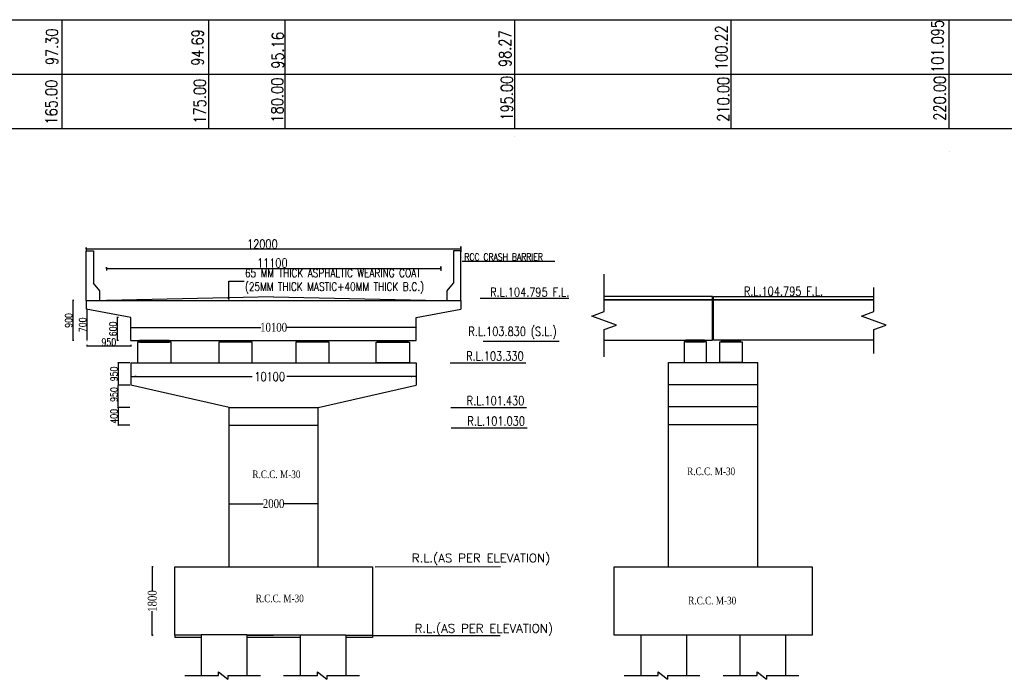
# Model space of a CAD drawing. Header units: metres. Extents: x -1840 to 884, y 14 to 537.
# Tile 8 of 10: x 562 to 714, y 327 to 429. Entities that reach past the tile are written whole.
import ezdxf
from ezdxf.enums import TextEntityAlignment as Align

# ---------------------------------------------------------------- set-up
doc = ezdxf.new("R2010")
doc.units = ezdxf.units.M
doc.header["$LTSCALE"] = 0.1
doc.header["$PDMODE"] = 34
doc.header["$PDSIZE"] = 0.25
doc.linetypes.add('HIDDEN', pattern=[9.525, 6.35, -3.175])
doc.layers.add('PIER', color=7, linetype='HIDDEN')
doc.styles.add('ROMANS', font='romans.shx', dxfattribs={"width": 0.8})
doc.styles.get("Standard").update_dxf_attribs({"font": 'times.ttf', "width": 0.8, "height": 0.6})
doc.styles.add('tEXT', font='romans.shx')
doc.dimstyles.new('1-100', dxfattribs={"dimscale": 0.8, "dimtxt": 0.2, "dimasz": 0.15, "dimexe": 0.05, "dimexo": 0.2, "dimgap": 0.1, "dimtad": 1, "dimdec": 0, "dimlfac": 1000, "dimzin": 1, "dimdsep": 46, "dimtxsty": 'ROMANS', "dimblk": 'OBLIQUE', "dimcen": 0.2, "dimadec": 0, "dimazin": 0, "dimtfac": 1, "dimtdec": 0, "dimtmove": 0, "dimatfit": 3, "dimldrblk": 'OPEN30', "dimfxl": 1, "dimarcsym": 0})
doc.dimstyles.new('Copy of A 1-100 MM', dxfattribs={"dimscale": 0.5, "dimtxt": 0.535, "dimasz": 0.2, "dimexe": 0.0125, "dimexo": 0.0625, "dimgap": 0.1, "dimtad": 0, "dimdec": 0, "dimlfac": 1000, "dimdsep": 46, "dimtxsty": 'Standard', "dimblk": 'OBLIQUE', "dimcen": 0.2, "dimadec": 0, "dimazin": 0, "dimtfac": 1, "dimtdec": 0, "dimtmove": 0, "dimatfit": 3, "dimldrblk": 'OPEN90', "dimfxl": 0.25, "dimfxlon": 1, "dimarcsym": 0})

# ---------------------------------------------------------------- blocks, each defined once
blk = doc.blocks.new('_Oblique')
at = {"color": 0, "linetype": 'ByBlock', "lineweight": -2}
blk.add_line((-0.5, -0.5), (0.5, 0.5), dxfattribs=at)
blk = doc.blocks.new('*D29')
at = {"color": 0, "lineweight": -2, "transparency": 16777216}
for p, q in [((579.32, 375.73), (577.48, 375.73)), ((577.52, 375.73), (577.52, 372.29)), ((579.32, 372.29), (577.48, 372.29))]:
    blk.add_line(p, q, dxfattribs=at)
at = {"layer": 'Defpoints', "color": 0, "transparency": 16777216}
for p in [(579.48, 375.73), (577.52, 372.29), (579.48, 372.29)]:
    blk.add_point(p, dxfattribs=at)
at = {"color": 0, "lineweight": -2, "transparency": 16777216, "xscale": 0.12, "yscale": 0.12, "zscale": 0.12}
for p, rotation in [((577.52, 375.73), 90), ((577.52, 372.29), 270)]:
    blk.add_blockref('_Oblique', p, dxfattribs=dict(at, rotation=rotation))
at = {"color": 0, "transparency": 16777216, "insert": (576.89, 374.01), "char_height": 0.48, "attachment_point": 5, "rotation": 90, "style": 'ROMANS'}
blk.add_mtext('{\\H2.29x;950}', dxfattribs=at)
blk = doc.blocks.new('_Open30')
at = {"color": 0, "linetype": 'ByBlock', "lineweight": -2}
for p, q in [((-1, 0.27), (0, 0)), ((0, 0), (-1, -0.27)), ((0, 0), (-1, 0))]:
    blk.add_line(p, q, dxfattribs=at)
blk = doc.blocks.new('*D28')
at = {"color": 0, "lineweight": -2, "transparency": 16777216}
for p, q in [((579.32, 368.86), (577.48, 368.86)), ((577.52, 368.86), (577.52, 366.11)), ((579.32, 366.11), (577.48, 366.11))]:
    blk.add_line(p, q, dxfattribs=at)
at = {"layer": 'Defpoints', "color": 0, "transparency": 16777216}
for p in [(579.48, 368.86), (577.52, 366.11), (579.48, 366.11)]:
    blk.add_point(p, dxfattribs=at)
at = {"color": 0, "lineweight": -2, "transparency": 16777216, "xscale": 0.12, "yscale": 0.12, "zscale": 0.12}
for p, rotation in [((577.52, 368.86), 90), ((577.52, 366.11), 270)]:
    blk.add_blockref('_Oblique', p, dxfattribs=dict(at, rotation=rotation))
at = {"color": 0, "transparency": 16777216, "insert": (576.89, 367.48), "char_height": 0.48, "attachment_point": 5, "rotation": 90, "style": 'ROMANS'}
blk.add_mtext('{\\H2.29x;400}', dxfattribs=at)
blk = doc.blocks.new('*D66')
at = {"color": 0, "lineweight": -2, "transparency": 16777216}
for p, q in [((577.72, 372.29), (577.48, 372.29)), ((577.52, 368.98), (577.52, 372.17)), ((577.72, 368.86), (577.48, 368.86))]:
    blk.add_line(p, q, dxfattribs=at)
at = {"color": 0, "transparency": 16777216}
for points in [[(577.5, 372.17), (577.54, 372.17), (577.52, 372.29)], [(577.5, 368.98), (577.54, 368.98), (577.52, 368.86)]]:
    blk.add_solid(points, dxfattribs=at)
at = {"layer": 'Defpoints', "color": 0, "transparency": 16777216}
for p in [(577.52, 372.29), (579.48, 372.29), (594.6, 368.86)]:
    blk.add_point(p, dxfattribs=at)
at = {"color": 0, "transparency": 16777216, "insert": (576.89, 370.83), "char_height": 0.48, "attachment_point": 5, "rotation": 90, "style": 'ROMANS'}
blk.add_mtext('{\\H2.29x;950}', dxfattribs=at)
blk = doc.blocks.new('*D77')
at = {"color": 0, "linetype": 'Continuous', "lineweight": -2, "transparency": 16777216}
for p, q in [((572.69, 383.97), (572.73, 383.97)), ((572.69, 383.85), (572.69, 379.28)), ((572.69, 379.16), (572.73, 379.16))]:
    blk.add_line(p, q, dxfattribs=at)
at = {"color": 0, "linetype": 'Continuous', "transparency": 16777216}
for points in [[(572.67, 383.85), (572.71, 383.85), (572.69, 383.97)], [(572.67, 379.28), (572.71, 379.28), (572.69, 379.16)]]:
    blk.add_solid(points, dxfattribs=at)
at = {"layer": 'Defpoints', "color": 0, "linetype": 'Continuous', "transparency": 16777216}
for p in [(572.61, 383.97), (572.61, 379.16), (572.69, 379.16)]:
    blk.add_point(p, dxfattribs=at)
at = {"color": 0, "linetype": 'Continuous', "transparency": 16777216, "insert": (572.06, 381.57), "char_height": 0.44, "attachment_point": 5, "rotation": 90, "style": 'ROMANS'}
blk.add_mtext('{\\H2.4982x;700}', dxfattribs=at)
blk = doc.blocks.new('*D78')
at = {"color": 0, "linetype": 'Continuous', "lineweight": -2, "transparency": 16777216}
for p, q in [((570.72, 385.34), (570.48, 385.34)), ((570.52, 385.22), (570.52, 379.28)), ((570.72, 379.16), (570.48, 379.16))]:
    blk.add_line(p, q, dxfattribs=at)
at = {"color": 0, "linetype": 'Continuous', "transparency": 16777216}
for points in [[(570.5, 385.22), (570.54, 385.22), (570.52, 385.34)], [(570.5, 379.28), (570.54, 379.28), (570.52, 379.16)]]:
    blk.add_solid(points, dxfattribs=at)
at = {"layer": 'Defpoints', "color": 0, "linetype": 'Continuous', "transparency": 16777216}
for p in [(575.39, 385.34), (570.52, 379.16), (575.47, 379.16)]:
    blk.add_point(p, dxfattribs=at)
at = {"color": 0, "linetype": 'Continuous', "transparency": 16777216, "insert": (569.89, 382.25), "char_height": 0.44, "attachment_point": 5, "rotation": 90, "style": 'ROMANS'}
blk.add_mtext('{\\H2.4982x;900}', dxfattribs=at)
blk = doc.blocks.new('*D111')
at = {"color": 0, "linetype": 'ByBlock', "lineweight": -2, "transparency": 16777216}
for p, q in [((577.57, 382.72), (577.33, 382.72)), ((577.37, 382.6), (577.37, 379.28)), ((577.57, 379.16), (577.33, 379.16))]:
    blk.add_line(p, q, dxfattribs=at)
at = {"color": 0, "linetype": 'ByBlock', "transparency": 16777216}
for points in [[(577.35, 382.6), (577.39, 382.6), (577.37, 382.72)], [(577.35, 379.28), (577.39, 379.28), (577.37, 379.16)]]:
    blk.add_solid(points, dxfattribs=at)
at = {"layer": 'Defpoints', "color": 0, "linetype": 'ByBlock', "transparency": 16777216}
for p in [(579.48, 382.72), (577.37, 379.16), (579.48, 379.16)]:
    blk.add_point(p, dxfattribs=at)
at = {"color": 0, "linetype": 'ByBlock', "transparency": 16777216, "insert": (576.74, 380.94), "char_height": 0.44, "attachment_point": 5, "rotation": 90, "style": 'ROMANS'}
blk.add_mtext('{\\H2.4982x;600}', dxfattribs=at)
blk = doc.blocks.new('*D112')
at = {"color": 0, "linetype": 'ByBlock', "lineweight": -2, "transparency": 16777216}
for p, q in [((572.69, 378.47), (572.69, 378.23)), ((579.36, 378.27), (572.81, 378.27)), ((579.48, 378.47), (579.48, 378.23))]:
    blk.add_line(p, q, dxfattribs=at)
at = {"color": 0, "linetype": 'ByBlock', "transparency": 16777216}
for points in [[(572.81, 378.29), (572.81, 378.25), (572.69, 378.27)], [(579.36, 378.29), (579.36, 378.25), (579.48, 378.27)]]:
    blk.add_solid(points, dxfattribs=at)
at = {"layer": 'Defpoints', "color": 0, "linetype": 'ByBlock', "transparency": 16777216}
for p in [(572.69, 383.96), (579.48, 382.72), (572.69, 378.27)]:
    blk.add_point(p, dxfattribs=at)
at = {"color": 0, "linetype": 'ByBlock', "transparency": 16777216, "insert": (576.09, 378.9), "char_height": 0.44, "attachment_point": 5, "style": 'ROMANS'}
blk.add_mtext('{\\H2.4982x;950}', dxfattribs=at)
blk = doc.blocks.new('*D139')
at = {"color": 0, "linetype": 'ByBlock', "lineweight": -2, "transparency": 16777216}
for p, q in [((579.48, 381.05), (579.48, 381.18)), ((579.48, 381.18), (599.51, 381.18)), ((623.45, 381.18), (603.42, 381.18)), ((623.45, 381.05), (623.45, 381.18))]:
    blk.add_line(p, q, dxfattribs=at)
at = {"layer": 'Defpoints', "color": 0, "linetype": 'ByBlock', "transparency": 16777216}
for p in [(623.45, 381.18), (579.48, 379.16), (623.45, 379.16)]:
    blk.add_point(p, dxfattribs=at)
at = {"color": 0, "linetype": 'ByBlock', "lineweight": -2, "transparency": 16777216, "xscale": 0.1, "yscale": 0.1, "zscale": 0.1, "rotation": 180}
blk.add_blockref('_Oblique', (579.48, 381.18), dxfattribs=at)
at = {"color": 0, "linetype": 'ByBlock', "lineweight": -2, "transparency": 16777216, "xscale": 0.1, "yscale": 0.1, "zscale": 0.1}
blk.add_blockref('_Oblique', (623.45, 381.18), dxfattribs=at)
at = {"color": 0, "linetype": 'ByBlock', "transparency": 16777216, "insert": (601.47, 381.18), "char_height": 0.6, "attachment_point": 5}
blk.add_mtext('{\\fTimes New Roman Baltic|b0|i0|c186|p18;\\H2.29x;10100}', dxfattribs=at)
blk = doc.blocks.new('_Open90')
at = {"color": 0, "linetype": 'ByBlock', "lineweight": -2}
for p, q in [((0, 0), (-1, 0)), ((-0.5, 0.5), (0, 0)), ((0, 0), (-0.5, -0.5))]:
    blk.add_line(p, q, dxfattribs=at)
blk = doc.blocks.new('*D140')
at = {"color": 0, "linetype": 'ByBlock', "lineweight": -2, "transparency": 16777216}
for p, q in [((594.6, 353.89), (594.6, 354.02)), ((594.6, 354.02), (599.84, 354.02)), ((608.34, 354.02), (603.1, 354.02)), ((608.34, 353.89), (608.34, 354.02))]:
    blk.add_line(p, q, dxfattribs=at)
at = {"layer": 'Defpoints', "color": 0, "linetype": 'ByBlock', "transparency": 16777216}
for p in [(608.34, 354.02), (594.6, 344.3), (608.34, 344.3)]:
    blk.add_point(p, dxfattribs=at)
at = {"color": 0, "linetype": 'ByBlock', "lineweight": -2, "transparency": 16777216, "xscale": 0.1, "yscale": 0.1, "zscale": 0.1, "rotation": 180}
blk.add_blockref('_Oblique', (594.6, 354.02), dxfattribs=at)
at = {"color": 0, "linetype": 'ByBlock', "lineweight": -2, "transparency": 16777216, "xscale": 0.1, "yscale": 0.1, "zscale": 0.1}
blk.add_blockref('_Oblique', (608.34, 354.02), dxfattribs=at)
at = {"color": 0, "linetype": 'ByBlock', "transparency": 16777216, "insert": (601.47, 354.02), "char_height": 0.6, "attachment_point": 5}
blk.add_mtext('{\\fTimes New Roman Baltic|b0|i0|c186|p18;\\H2.29x;2000}', dxfattribs=at)
blk = doc.blocks.new('*D141')
at = {"color": 0, "linetype": 'ByBlock', "lineweight": -2, "transparency": 16777216}
for p, q in [((582.9, 344.3), (582.77, 344.3)), ((582.78, 344.3), (582.78, 340.57)), ((582.78, 333.74), (582.78, 337.47)), ((582.9, 333.74), (582.77, 333.74))]:
    blk.add_line(p, q, dxfattribs=at)
at = {"layer": 'Defpoints', "color": 0, "linetype": 'ByBlock', "transparency": 16777216}
for p in [(586.23, 344.3), (582.78, 333.74), (586.23, 333.74)]:
    blk.add_point(p, dxfattribs=at)
at = {"color": 0, "linetype": 'ByBlock', "lineweight": -2, "transparency": 16777216, "xscale": 0.1, "yscale": 0.1, "zscale": 0.1}
for p, rotation in [((582.78, 344.3), 90), ((582.78, 333.74), 270)]:
    blk.add_blockref('_Oblique', p, dxfattribs=dict(at, rotation=rotation))
at = {"color": 0, "linetype": 'ByBlock', "transparency": 16777216, "insert": (582.78, 339.02), "char_height": 0.6, "attachment_point": 5, "rotation": 90}
blk.add_mtext('{\\fTimes New Roman Baltic|b0|i0|c186|p18;\\H2.29x;1800}', dxfattribs=at)

msp = doc.modelspace()

# ---------------------------------------------------------------- hatches: boundary and pattern name
for points in [[(664.9762, 378.9523), (667.8616, 378.9523), (667.8616, 379.2271), (664.9762, 379.2271)], [(673.3578, 378.9523), (670.4723, 378.9523), (670.4723, 379.2271), (673.3578, 379.2271)]]:
    msp.add_hatch(color=256).paths.add_polyline_path(points)
at = {"linetype": 'Continuous'}
h = msp.add_hatch(color=256, dxfattribs=at)
h.dxf.hatch_style = 1
h.paths.add_polyline_path([(585.3924, 379.1612), (580.7894, 379.1612), (580.7894, 378.8863), (585.3924, 378.8863)])
h = msp.add_hatch(color=256, dxfattribs=at)
h.dxf.hatch_style = 1
h.paths.add_polyline_path([(597.8848, 379.1612), (593.2818, 379.1612), (593.2818, 378.8863), (597.8848, 378.8863)])
h = msp.add_hatch(color=256, dxfattribs=at)
h.dxf.hatch_style = 1
h.paths.add_polyline_path([(609.768, 379.1612), (605.165, 379.1612), (605.165, 378.8863), (609.768, 378.8863)])
h = msp.add_hatch(color=256, dxfattribs=at)
h.dxf.hatch_style = 1
h.paths.add_polyline_path([(622.1478, 379.1612), (617.5448, 379.1612), (617.5448, 378.8863), (622.1478, 378.8863)])

# ---------------------------------------------------------------- linework, layer by layer
for p, q in [((396.4585, 428.5788), (774.658, 428.5788)), ((387.2737, 420.1858), (774.658, 420.1858)), ((387.5722, 411.829), (774.658, 411.829)), ((652.4, 385.4103), (669.0983, 385.4103)), ((669.2357, 385.4103), (669.2357, 385.9255)), ((669.2357, 385.9255), (693.9348, 385.9255)), ((669.2357, 379.2271), (669.2357, 385.4103)), ((669.2357, 385.4103), (693.9348, 385.4103)), ((693.9348, 385.4103), (669.2357, 385.4103)), ((693.9348, 379.2271), (669.2357, 379.2271)), ((633.7552, 379.063), (645.4345, 379.063)), ((579.4841, 375.7261), (623.4531, 375.7261)), ((579.4841, 375.7261), (579.4841, 372.291)), ((623.4531, 375.7261), (623.4531, 372.291)), ((628.6473, 375.7261), (640.3266, 375.7261)), ((662.2968, 344.2951), (662.2968, 375.792)), ((676.0371, 344.2951), (676.0371, 375.792)), ((579.4841, 374.6268), (579.4841, 373.6209)), ((579.4841, 374.6268), (579.4841, 373.3461)), ((579.4841, 373.6209), (598.1781, 373.6209)), ((623.4531, 373.6209), (603.4813, 373.6209)), ((623.4531, 374.6268), (623.4531, 373.6209)), ((623.4531, 374.6268), (623.4531, 373.3461)), ((594.5984, 368.8559), (579.4841, 372.291)), ((608.3388, 368.8559), (623.4531, 372.291)), ((594.5984, 344.2951), (594.5984, 368.8559)), ((594.5984, 368.8559), (608.3388, 368.8559)), ((608.3388, 344.2951), (608.3388, 368.8559)), ((628.7456, 368.8559), (640.4249, 368.8559)), ((676.0371, 368.9219), (662.2968, 368.9219)), ((594.5984, 366.1078), (608.3388, 366.1078)), ((628.8438, 365.7153), (640.5231, 365.7153)), ((676.0371, 366.1738), (662.2968, 366.1738))]:
    msp.add_line(p, q)
for p, q in [((568.8965, 411.829), (568.8965, 428.5788)), ((572.6139, 393.2994), (572.6139, 393.4843)), ((572.6139, 393.4843), (572.6139, 393.0837)), ((572.6139, 393.2994), (630.1016, 393.2994)), ((630.1016, 393.2994), (630.3147, 393.2994)), ((630.3147, 393.2994), (630.3147, 393.6348)), ((630.3147, 393.6348), (630.3147, 392.8284)), ((575.7055, 390.2315), (575.7055, 390.4795)), ((575.7055, 390.4795), (575.7055, 389.9319)), ((575.7055, 390.2315), (627.2317, 390.2315)), ((627.2317, 390.2315), (627.2317, 390.5562)), ((627.2317, 390.5562), (627.2317, 389.8772)), ((633.3064, 385.6845), (646.9354, 385.6845)), ((617.0952, 344.2972), (636.4379, 344.368)), ((616.8085, 333.736), (636.3637, 333.7006))]:
    msp.add_line(p, q, dxfattribs=at)
at = {"color": 0, "linetype": 'ByBlock'}
for p, q in [((572.6139, 385.3443), (572.6139, 392.9895)), ((572.6139, 392.9895), (573.7284, 392.9895)), ((573.7284, 392.9895), (573.7284, 387.9778)), ((630.3177, 392.9895), (629.2032, 392.9895)), ((629.2032, 392.9895), (629.2032, 387.9778)), ((630.3177, 385.3443), (630.3177, 392.9895)), ((630.4995, 391.3659), (644.809, 391.3659)), ((574.7165, 386.7932), (573.7284, 387.9778)), ((574.7165, 385.3443), (574.7165, 386.7932)), ((628.2151, 386.7932), (629.2032, 387.9778)), ((628.2151, 385.3443), (628.2151, 386.7932)), ((579.4841, 379.1612), (579.4841, 382.7211)), ((623.4531, 379.1612), (623.4531, 382.7211)), ((579.4841, 379.1612), (623.4531, 379.1612)), ((586.2306, 333.7425), (586.2306, 333.3839)), ((605.577, 333.8373), (612.612, 333.8373)), ((612.612, 333.7425), (616.7158, 333.7425)), ((616.7158, 333.7425), (616.7158, 333.3839))]:
    msp.add_line(p, q, dxfattribs=at)
at = {"color": 7}
for p, q in [((572.6139, 385.3443), (630.3233, 385.3443)), ((572.6139, 385.3443), (572.6139, 383.9703)), ((601.4686, 385.8596), (575.7055, 385.3443)), ((601.4686, 385.8596), (627.2317, 385.3443)), ((630.3233, 385.3443), (630.3233, 383.9703)), ((669.0983, 385.9255), (652.4, 385.9255)), ((669.0983, 379.2271), (669.0983, 385.9255)), ((579.4841, 382.7211), (572.6139, 383.9703)), ((623.4531, 382.7211), (630.3233, 383.9703)), ((652.4, 379.2271), (669.0983, 379.2271)), ((662.2968, 375.792), (676.0371, 375.792)), ((662.2968, 372.3569), (676.0371, 372.3569))]:
    msp.add_line(p, q, dxfattribs=at)
at = {"ltscale": 0.2}
for p, q in [((586.2306, 333.7425), (586.2306, 344.2951)), ((586.2306, 344.2951), (606.7495, 344.2951)), ((594.5984, 344.2951), (601.4686, 344.2951)), ((606.7495, 344.2951), (616.7158, 344.2951)), ((616.7158, 344.2951), (616.7158, 333.7425)), ((653.9244, 344.2951), (658.0281, 344.2951)), ((653.9244, 344.2951), (669.167, 344.2951)), ((653.9244, 333.7425), (653.9244, 344.2951)), ((653.9244, 344.2951), (674.4433, 344.2951)), ((674.4433, 344.2951), (684.4096, 344.2951)), ((684.4096, 344.2951), (684.4096, 333.7425)), ((590.3343, 333.7425), (586.2306, 333.7425)), ((590.3343, 333.8373), (590.3343, 327.5512)), ((597.3694, 333.8373), (590.3343, 333.8373)), ((597.3694, 333.8373), (597.3694, 327.5512)), ((597.3694, 333.7425), (601.4686, 333.7425)), ((605.577, 333.7425), (597.3694, 333.7425)), ((605.577, 333.7425), (597.3694, 333.7425)), ((605.577, 333.8373), (605.577, 327.5512)), ((612.612, 333.8373), (612.612, 327.5512)), ((684.4096, 333.7425), (653.9244, 333.7425)), ((658.0281, 333.7425), (658.0281, 327.5512)), ((665.0632, 333.7425), (665.0632, 327.5512)), ((673.2707, 333.7425), (673.2707, 327.5512)), ((680.3058, 333.7425), (680.3058, 327.5512)), ((590.3343, 333.3839), (586.2306, 333.3839)), ((605.577, 333.3839), (597.3694, 333.3839)), ((616.7158, 333.3839), (612.612, 333.3839)), ((593.0014, 327.5512), (593.0014, 328.1374)), ((593.0014, 328.1374), (594.4363, 326.9649)), ((608.244, 327.5512), (608.244, 328.1374)), ((608.244, 328.1374), (609.679, 326.9649)), ((660.6952, 327.5512), (660.6952, 328.1374)), ((660.6952, 328.1374), (662.1301, 326.9649)), ((675.9378, 327.5512), (675.9378, 328.1374)), ((675.9378, 328.1374), (677.3727, 326.9649)), ((587.7692, 327.5512), (593.0014, 327.5512)), ((594.4363, 327.5512), (594.4363, 326.9649)), ((594.4363, 327.5512), (599.4322, 327.5512)), ((603.0118, 327.5512), (608.244, 327.5512)), ((609.679, 327.5512), (609.679, 326.9649)), ((609.679, 327.5512), (614.6748, 327.5512)), ((655.463, 327.5512), (660.6952, 327.5512)), ((662.1301, 327.5512), (662.1301, 326.9649)), ((662.1301, 327.5512), (667.126, 327.5512)), ((670.7056, 327.5512), (675.9378, 327.5512)), ((677.3727, 327.5512), (677.3727, 326.9649)), ((677.3727, 327.5512), (682.3686, 327.5512))]:
    msp.add_line(p, q, dxfattribs=at)
at = {"color": 1}
for points in [[(591.4803, 411.829), (591.4803, 428.5788)], [(603.2473, 411.829), (603.2473, 428.5788)], [(638.6129, 411.829), (638.6129, 428.5788)], [(671.949, 411.829), (671.949, 428.5788)], [(705.5602, 411.829), (705.5602, 428.5788)]]:
    msp.add_lwpolyline(points, dxfattribs=at)
for points in [[(638.6129, 410.6317), (638.6129, 410.6317)], [(705.5602, 408.3274), (705.5602, 408.3274)]]:
    msp.add_lwpolyline(points, close=True, dxfattribs=at)
at = {"linetype": 'Continuous'}
for points in [[(652.4, 376.6325), (652.4, 380.8588), (654.2875, 381.5458), (650.5124, 382.9198), (652.4, 383.6068), (652.4, 389.3978)], [(693.9348, 377.1488), (693.9348, 380.8588), (695.8223, 381.5458), (692.0472, 382.9198), (693.9348, 383.6068), (693.9348, 387.3411)]]:
    msp.add_lwpolyline(points, dxfattribs=at)
for points in [[(652.4, 385.4103), (669.0983, 385.4103), (669.0983, 385.9255), (652.4, 385.9255)], [(652.4, 379.2271), (669.0983, 379.2271), (669.0983, 385.4103), (652.4, 385.4103)]]:
    msp.add_lwpolyline(points)
at = {"color": 7}
for points in [[(664.9762, 378.9523), (667.8616, 378.9523), (667.8616, 379.2271), (664.9762, 379.2271)], [(673.3578, 378.9523), (670.4723, 378.9523), (670.4723, 379.2271), (673.3578, 379.2271)], [(580.5146, 375.7261), (585.6672, 375.7261), (585.6672, 378.8863), (580.5146, 378.8863)], [(580.7894, 378.8863), (585.3924, 378.8863), (585.3924, 379.1612), (580.7894, 379.1612)], [(593.007, 375.7261), (598.1596, 375.7261), (598.1596, 378.8863), (593.007, 378.8863)], [(604.8902, 375.7261), (610.0428, 375.7261), (610.0428, 378.8863), (604.8902, 378.8863)], [(622.4226, 375.7261), (617.27, 375.7261), (617.27, 378.8863), (622.4226, 378.8863)], [(622.1478, 378.8863), (617.5448, 378.8863), (617.5448, 379.1612), (622.1478, 379.1612)], [(664.7014, 375.792), (668.1364, 375.792), (668.1364, 378.9523), (664.7014, 378.9523)], [(673.6326, 375.792), (670.1975, 375.792), (670.1975, 378.9523), (673.6326, 378.9523)]]:
    msp.add_lwpolyline(points, close=True, dxfattribs=at)
for points in [[(580.3085, 373.7583), (580.3085, 373.4835), (579.4841, 373.6209)], [(622.6287, 373.7583), (622.6287, 373.4835), (623.4531, 373.6209)]]:
    msp.add_solid(points)

# ---------------------------------------------------------------- texts
at = {"style": 'ROMANS', "width": 0.8}
for s, p in [('101.095', (705.2158, 428.5403)), ('97.30', (568.7929, 427.226)), ('94.69', (591.2285, 427.1202)), ('95.16', (603.5843, 426.679)), ('98.27', (638.598, 426.9343)), ('100.22', (671.9147, 427.7212)), ('165.00', (568.7018, 419.3305)), ('175.00', (591.5604, 419.4668)), ('180.00', (603.5107, 419.6499)), ('195.00', (638.8762, 419.9361)), ('210.00', (672.2123, 419.7639)), ('220.00', (705.5475, 419.9194))]:
    msp.add_text(s, height=1.83204, rotation=90, dxfattribs=at).set_placement(p, align=Align.BOTTOM_RIGHT)
at = {"style": 'ROMANS'}
for s, insert, char_height, attachment_point in [('12000', (599.7337, 394.0141), 1.37403, 5), ('11100', (601.2647, 391.0975), 1.37403, 5), ('RCC CRASH BARRIER', (630.8539, 392.0288), 1.082818, 4), ('65 MM THICK ASPHALTIC WEARING COAT\\P(25MM THICK MASTIC+40MM THICK B.C.)', (597.0523, 388.2881), 1.25953, 4), ('10100', (600.8604, 373.5974), 1.37403, 5)]:
    msp.add_mtext(s, dxfattribs=dict(at, insert=insert, char_height=char_height, attachment_point=attachment_point))
at = {"char_height": 1.374033, "attachment_point": 9, "style": 'ROMANS'}
for s, insert, width in [('R.L.104.795 F.L.', (647.0254, 385.9179), 13.74033), ('R.L.104.795 F.L.', (686.1106, 386.0578), 13.74033), ('R.L.103.830 (S.L.)', (645.091, 379.4065), 20.610495), ('R.L.103.330', (639.9831, 376.0696), 13.74033), ('R.L.101.430', (640.0813, 369.1994), 13.74033), ('R.L.101.030', (640.1796, 366.0588), 13.74033)]:
    msp.add_mtext(s, dxfattribs=dict(at, insert=insert, width=width))
at = {"linetype": 'ByBlock', "char_height": 1.323195, "attachment_point": 1, "style": 'tEXT'}
for insert in [(617.4634, 346.31), (617.905, 335.4716)]:
    msp.add_mtext('^IR.L.(AS PER ELEVATION)', dxfattribs=dict(at, insert=insert))
at = {"layer": 'PIER', "char_height": 1.172508, "width": 17.778082, "attachment_point": 5}
for insert in [(668.8733, 358.9907), (601.9058, 358.5358), (602.4149, 339.4163), (669.0362, 339.0835)]:
    msp.add_mtext('R.C.C. M-30', dxfattribs=dict(at, insert=insert))

# ---------------------------------------------------------------- dimensions: what is measured, and where the dimension line sits
at = {"linetype": 'Continuous'}
for base, p1, p2, text, picture, middle in [((570.5165, 379.1612), (575.391, 385.3443), (575.4651, 379.1612), '{\\H2.4982x;900}', '*D78', (569.8869, 382.2527)), ((572.688, 379.1612), (572.6139, 383.9703), (572.6139, 379.1612), '{\\H2.4982x;700}', '*D77', (572.0584, 381.5657))]:
    dim = msp.add_linear_dim(base=base, p1=p1, p2=p2, angle=90, text=text, dimstyle='1-100', override={"dimtxt": 0.55, "dimfxl": 0.25, "dimfxlon": 1}, dxfattribs=at)
    dim.commit()
    dim.dimension.update_dxf_attribs({"geometry": picture, "text_midpoint": middle})
at = {"color": 0, "linetype": 'ByBlock'}
dim = msp.add_linear_dim(base=(572.6903, 378.2716), p1=(579.4841, 382.7211), p2=(572.6903, 383.9564), text='{\\H2.4982x;950}', dimstyle='1-100', override={"dimtxt": 0.55, "dimfxl": 0.25, "dimfxlon": 1}, dxfattribs=at)
dim.commit()
dim.dimension.update_dxf_attribs({"geometry": '*D112', "text_midpoint": (576.0872, 378.9012)})
dim = msp.add_linear_dim(base=(577.3734, 379.1612), p1=(579.4841, 382.7211), p2=(579.4841, 379.1612), angle=90, text='{\\H2.4982x;600}', dimstyle='1-100', override={"dimtxt": 0.55, "dimfxl": 0.25, "dimfxlon": 1}, dxfattribs=at)
dim.commit()
dim.dimension.update_dxf_attribs({"geometry": '*D111', "text_midpoint": (576.7438, 380.9411)})
for base, p1, p2, text, picture, middle in [((623.4531, 381.1756), (579.4841, 379.1612), (623.4531, 379.1612), '{\\fTimes New Roman Baltic|b0|i0|c186|p18;\\H2.29x;10100}', '*D139', (601.4686, 381.1756)), ((608.3388, 354.0169), (594.5984, 344.2951), (608.3388, 344.2951), '{\\fTimes New Roman Baltic|b0|i0|c186|p18;\\H2.29x;2000}', '*D140', (601.4686, 354.0169))]:
    dim = msp.add_linear_dim(base=base, p1=p1, p2=p2, text=text, dimstyle='Copy of A 1-100 MM', dxfattribs=at)
    dim.commit()
    dim.dimension.update_dxf_attribs({"geometry": picture, "text_midpoint": middle})
dim = msp.add_linear_dim(base=(577.5189, 372.291), p1=(579.4841, 375.7261), p2=(579.4841, 372.291), angle=90, text='{\\H2.29x;950}', dimstyle='1-100', override={"dimtxt": 0.6, "dimfxl": 20})
dim.commit()
dim.dimension.update_dxf_attribs({"geometry": '*D29', "text_midpoint": (576.8893, 374.0085)})
for base, p1, p2, text, override, picture, middle in [((577.5213, 372.291), (594.5984, 368.8559), (579.4841, 372.291), '{\\H2.29x;950}', {"dimtxt": 0.6, "dimfxl": 0.25, "dimfxlon": 1}, '*D66', (577.5213, 370.8299)), ((577.5189, 366.1078), (579.4841, 368.8559), (579.4841, 366.1078), '{\\H2.29x;400}', {"dimtxt": 0.6, "dimfxl": 20}, '*D28', (577.5189, 367.4819))]:
    dim = msp.add_linear_dim(base=base, p1=p1, p2=p2, angle=90, text=text, dimstyle='1-100', override=override)
    dim.commit()
    dim.dimension.update_dxf_attribs({"geometry": picture, "text_midpoint": middle, "dimtype": 160})
dim = msp.add_linear_dim(base=(582.776, 333.7425), p1=(586.2306, 344.2951), p2=(586.2306, 333.7425), angle=90, text='{\\fTimes New Roman Baltic|b0|i0|c186|p18;\\H2.29x;1800}', dimstyle='Copy of A 1-100 MM', dxfattribs=at)
dim.commit()
dim.dimension.update_dxf_attribs({"geometry": '*D141', "text_midpoint": (582.776, 339.0188)})

# ---------------------------------------------------------------- leaders
msp.add_leader([(594.5537, 385.4936), (594.5537, 388.3056), (596.9518, 388.3056)], dimstyle='1-100', override={"dimasz": 0.2})

doc.saveas('drawing.dxf')
